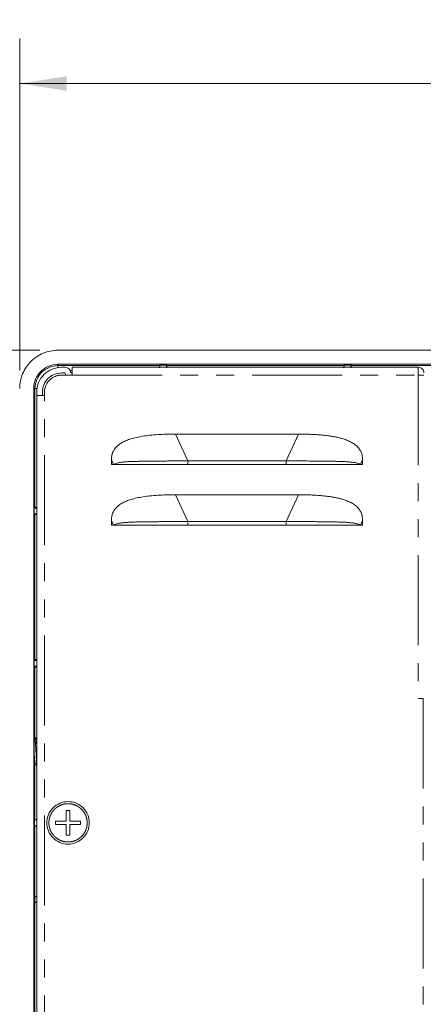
# Model space of a CAD drawing. Header units: millimetres. Extents: x 19 to 844, y 7 to 552.
# Tile 17 of 49: x 539 to 568, y 263 to 332. Entities that reach past the tile are written whole.
import ezdxf

# ---------------------------------------------------------------- set-up
doc = ezdxf.new("R2010")
doc.units = ezdxf.units.MM
doc.linetypes.add('PHANTOM', pattern=[12.7, 6.35, -1.27, 1.27, -1.27, 1.27, -1.27])
doc.styles.add('SLDTEXTSTYLE0', font='TXT', dxfattribs={"width": 0.75})
doc.dimstyles.new('SLDDIMSTYLE0', dxfattribs={"dimtxt": 3.125, "dimasz": 3.302, "dimexe": 0, "dimexo": 0.0625, "dimgap": 0.78125, "dimtad": 0, "dimtih": 1, "dimtoh": 1, "dimlfac": 2, "dimrnd": 1e-09, "dimzin": 12, "dimdsep": 46, "dimtxsty": 'SLDTEXTSTYLE0', "dimsah": 1, "dimcen": 0.09, "dimadec": 0, "dimazin": 3, "dimtfac": 1, "dimtofl": 0, "dimtmove": 0, "dimatfit": 3, "dimfxl": 0, "dimfrac": 2, "dimtolj": 1, "dimtzin": 12, "dimarcsym": 0})

# ---------------------------------------------------------------- blocks, each defined once
blk = doc.blocks.new('*D32')
at = {"color": 7, "linetype": 'Continuous', "lineweight": 0}
for p, q in [((589.536, 331.951), (588.901, 331.951)), ((588.901, 331.951), (588.901, 326.99)), ((599.204, 331.951), (599.839, 331.951)), ((599.839, 331.951), (599.839, 326.99)), ((539.189, 307.206), (539.189, 330.625)), ((643.549, 256.578), (643.549, 330.625)), ((539.189, 327.45), (581.27, 327.45)), ((643.549, 327.45), (601.467, 327.45)), ((588.901, 326.99), (589.536, 326.99)), ((599.839, 326.99), (599.204, 326.99))]:
    blk.add_line(p, q, dxfattribs=at)
for points in [[(539.189, 327.45), (542.491, 326.942), (542.491, 327.958)], [(643.549, 327.45), (640.247, 327.958), (640.247, 326.942)]]:
    blk.add_solid(points, dxfattribs=at)
at = {"color": 7, "linetype": 'Continuous', "lineweight": 0, "char_height": 3.125, "attachment_point": 1, "style": 'SLDTEXTSTYLE0'}
for s, insert in [('8.22', (590.329, 331.019, 3.562)), ('2X', (581.903, 326.391, 3.562)), ('208.7', (587.905, 326.343, 3.562))]:
    blk.add_mtext(s, dxfattribs=dict(at, insert=insert))
blk = doc.blocks.new('*D35')
at = {"color": 7, "linetype": 'Continuous', "lineweight": 0}
for p, q in [((540.619, 308.636), (514.014, 308.636)), ((517.189, 308.636), (517.189, 287.107)), ((515.356, 286.473), (514.721, 286.473)), ((514.721, 286.473), (514.721, 281.512)), ((525.024, 286.473), (525.659, 286.473)), ((525.659, 286.473), (525.659, 281.512)), ((514.721, 281.512), (515.356, 281.512)), ((525.659, 281.512), (525.024, 281.512)), ((517.189, 255.308), (517.189, 276.836)), ((642.279, 255.308), (514.014, 255.308))]:
    blk.add_line(p, q, dxfattribs=at)
for points in [[(517.189, 308.636), (516.681, 305.334), (517.697, 305.334)], [(517.189, 255.308), (517.697, 258.61), (516.681, 258.61)]]:
    blk.add_solid(points, dxfattribs=at)
at = {"color": 7, "linetype": 'Continuous', "lineweight": 0, "char_height": 3.125, "attachment_point": 1, "style": 'SLDTEXTSTYLE0'}
for s, insert in [('4.20', (516.149, 285.54, 3.562)), ('3X', (507.723, 280.912, 3.562)), ('106.7', (513.725, 280.864, 3.562))]:
    blk.add_mtext(s, dxfattribs=dict(at, insert=insert))

msp = doc.modelspace()

# ---------------------------------------------------------------- linework, layer by layer
at = {"color": 7, "linetype": 'Continuous', "lineweight": 15}
for p, q in [((541.8889, 308.6357), (611.0489, 308.6357)), ((541.8889, 307.6457), (795.2089, 307.6457)), ((549.0393, 307.5568), (541.8889, 307.5568)), ((542.1389, 307.4357), (542.3889, 307.4357)), ((542.1389, 307.0357), (542.3889, 307.0357)), ((542.3889, 307.0357), (542.4157, 306.9007)), ((542.7839, 307.0607), (542.8889, 307.0607)), ((542.7889, 307.0357), (542.8889, 307.0357)), ((542.8889, 307.4357), (567.2989, 307.4357)), ((549.0672, 307.5847), (549.0393, 307.5568)), ((549.5306, 307.5847), (549.0672, 307.5847)), ((549.0672, 307.4357), (549.0672, 307.5847)), ((549.5585, 307.5568), (549.5306, 307.5847)), ((549.5306, 307.4357), (549.5306, 307.5847)), ((562.0393, 307.5568), (549.5585, 307.5568)), ((562.0672, 307.5847), (562.0393, 307.5568)), ((562.5306, 307.5847), (562.0672, 307.5847)), ((562.0672, 307.4357), (562.0672, 307.5847)), ((562.5585, 307.5568), (562.5306, 307.5847)), ((562.5306, 307.4357), (562.5306, 307.5847)), ((569.4393, 307.5568), (562.5585, 307.5568)), ((542.1389, 306.8857), (542.3889, 306.8857)), ((542.3889, 306.8857), (542.8889, 306.8857)), ((540.1789, 305.9357), (540.1789, 154.6807)), ((540.2678, 305.9357), (540.2678, 297.5678)), ((540.3889, 305.4357), (540.3889, 305.6857)), ((540.7889, 305.4357), (540.7889, 305.6857)), ((540.9389, 305.4357), (540.9389, 305.6857)), ((540.3889, 155.1807), (540.3889, 305.4357)), ((558.8433, 302.7235), (550.1845, 302.7235)), ((545.658, 300.8998), (545.658, 300.5832)), ((551.0577, 300.8331), (557.9701, 300.8331)), ((563.3698, 300.5832), (563.3698, 300.8998)), ((545.658, 300.5832), (545.8042, 300.5832)), ((545.8042, 300.5832), (546.1506, 300.5832)), ((551.0576, 300.5832), (551.0577, 300.5832)), ((557.9701, 300.5832), (551.0577, 300.5832)), ((557.9701, 300.5832), (557.9702, 300.5832)), ((562.8772, 300.5832), (563.2236, 300.5832)), ((562.8772, 300.5832), (563.1916, 300.5832)), ((563.2236, 300.5832), (563.3698, 300.5832)), ((558.8433, 298.4485), (550.1845, 298.4485)), ((540.2678, 297.5678), (540.2115, 297.5115)), ((540.2115, 297.1049), (540.2115, 297.5115)), ((540.2115, 297.5115), (540.3889, 297.5115)), ((540.2115, 297.1049), (540.2678, 297.0486)), ((540.2115, 297.1049), (540.3889, 297.1049)), ((540.2678, 297.0486), (540.2678, 286.8178)), ((545.658, 296.6248), (545.658, 296.3082)), ((551.0577, 296.5581), (557.9701, 296.5581)), ((563.3698, 296.3082), (563.3698, 296.6248)), ((545.658, 296.3082), (545.8042, 296.3082)), ((545.8042, 296.3082), (546.1506, 296.3082)), ((551.0576, 296.3082), (551.0577, 296.3082)), ((557.9701, 296.3082), (551.0577, 296.3082)), ((557.9701, 296.3082), (557.9702, 296.3082)), ((562.8772, 296.3082), (563.2236, 296.3082)), ((562.8772, 296.3082), (563.1916, 296.3082)), ((563.2236, 296.3082), (563.3698, 296.3082)), ((540.2678, 286.8178), (540.2115, 286.7615)), ((540.2115, 286.3549), (540.2115, 286.7615)), ((540.2115, 286.7615), (540.3889, 286.7615)), ((540.2115, 286.3549), (540.2678, 286.2986)), ((540.2115, 286.3549), (540.3889, 286.3549)), ((540.2678, 286.2986), (540.2678, 281.3082)), ((567.2989, 284.0807), (567.6489, 284.0807)), ((540.2455, 281.307), (540.2378, 281.296)), ((540.3292, 281.3082), (540.2486, 281.3082)), ((540.3889, 281.2271), (540.3324, 281.3068)), ((540.2678, 279.4653), (540.2678, 275.5428)), ((542.7239, 276.1832), (542.4739, 276.1832)), ((542.4739, 276.1832), (542.4739, 275.4332)), ((542.7239, 275.4332), (542.7239, 276.1832)), ((540.2678, 275.5428), (540.2399, 275.5149)), ((540.2399, 275.1015), (540.2399, 275.5149)), ((540.2399, 275.5149), (540.3889, 275.5149)), ((540.2399, 275.1015), (540.2678, 275.0736)), ((540.2399, 275.1015), (540.3889, 275.1015)), ((540.2678, 275.0736), (540.2678, 270.1065)), ((542.4739, 275.4332), (541.7239, 275.4332)), ((541.7239, 275.4332), (541.7239, 275.1832)), ((541.7239, 275.1832), (542.4739, 275.1832)), ((542.4739, 275.1832), (542.4739, 274.4332)), ((543.4739, 275.4332), (542.7239, 275.4332)), ((542.7239, 274.4332), (542.7239, 275.1832)), ((542.7239, 275.1832), (543.4739, 275.1832)), ((543.4739, 275.1832), (543.4739, 275.4332)), ((542.4739, 274.4332), (542.7239, 274.4332)), ((540.2678, 270.1178), (540.2451, 270.0951)), ((540.2451, 270.0951), (540.2451, 269.7099)), ((540.2451, 270.0951), (540.3889, 270.0951)), ((540.2451, 269.7213), (540.2678, 269.6986)), ((540.3889, 269.7213), (540.2451, 269.7213)), ((540.2678, 269.6986), (540.2678, 254.7065))]:
    msp.add_line(p, q, dxfattribs=at)
at = {"color": 8, "linetype": 'PHANTOM', "lineweight": 0}
for p, q in [((541.8889, 307.5568), (541.8889, 307.6457)), ((541.8889, 307.5568), (541.8889, 307.4068)), ((542.8889, 307.2107), (542.7438, 307.2107)), ((542.8889, 306.8857), (567.2989, 306.8857)), ((567.2989, 306.8857), (567.2989, 284.0807)), ((540.1789, 305.9357), (540.2678, 305.9357)), ((540.2678, 305.9357), (540.4178, 305.9357)), ((540.9389, 155.1807), (540.9389, 305.4357)), ((550.1845, 302.7235), (551.0577, 300.8331)), ((558.8433, 302.7235), (557.9701, 300.8331)), ((545.8042, 300.5832), (545.658, 300.8998)), ((551.0577, 300.5832), (551.0577, 300.8331)), ((557.9701, 300.8331), (557.9701, 300.5832)), ((563.3698, 300.8998), (563.2236, 300.5832)), ((550.1845, 298.4485), (551.0577, 296.5581)), ((558.8433, 298.4485), (557.9701, 296.5581)), ((545.8042, 296.3082), (545.658, 296.6248)), ((551.0577, 296.3082), (551.0577, 296.5581)), ((557.9701, 296.5581), (557.9701, 296.3082)), ((563.3698, 296.6248), (563.2236, 296.3082)), ((567.6489, 284.0807), (567.6489, 185.8807)), ((541.2489, 275.3138), (541.2489, 275.3082))]:
    msp.add_line(p, q, dxfattribs=at)
at = {"color": 7, "linetype": 'Continuous', "lineweight": 15, "flags": 128}
msp.add_lwpolyline([(540.2274, 281.2704), (540.2255, 281.4196), (540.2233, 281.521), (540.2207, 281.5582), (540.2181, 281.521), (540.2159, 281.4196), (540.214, 281.2704), (540.2125, 281.0895), (540.2105, 280.6896), (540.2098, 280.3082), (540.2098, 280.3082), (540.2098, 280.3082), (540.2098, 280.3082)], dxfattribs=at)
at = {"color": 8, "linetype": 'PHANTOM', "lineweight": 0}
msp.add_arc((541.8889, 305.9357), 1.6211, 90, 180, dxfattribs=at)
at = {"color": 7, "linetype": 'Continuous', "lineweight": 15}
for points, knots in [([(541.8889, 308.6357), (541.5355, 308.6357), (541.1822, 308.5654), (540.5291, 308.2949), (540.2296, 308.0948), (539.7298, 307.595), (539.5297, 307.2955), (539.2592, 306.6424), (539.1889, 306.2891), (539.1889, 305.9357)], [0, 0, 0, 0, 0.25, 0.25, 0.5, 0.5, 0.75, 0.75, 1, 1, 1, 1]), ([(540.1789, 305.9357), (540.1789, 306.1595), (540.2234, 306.3833), (540.3947, 306.7969), (540.5215, 306.9866), (540.838, 307.3031), (541.0277, 307.4299), (541.4413, 307.6012), (541.6651, 307.6457), (541.8889, 307.6457)], [0, 0, 0, 0, 0.25, 0.25, 0.5, 0.5, 0.75, 0.75, 1, 1, 1, 1]), ([(542.1389, 307.4357), (541.9098, 307.4357), (541.6808, 307.3902), (541.2576, 307.2148), (541.0634, 307.0851), (540.7395, 306.7612), (540.6098, 306.567), (540.4345, 306.1438), (540.3889, 305.9148), (540.3889, 305.6857)], [0, 0, 0, 0, 0.25, 0.25, 0.5, 0.5, 0.75, 0.75, 1, 1, 1, 1]), ([(540.7889, 305.6857), (540.7889, 305.8624), (540.824, 306.0391), (540.9593, 306.3656), (541.0594, 306.5153), (541.3093, 306.7653), (541.459, 306.8653), (541.7855, 307.0006), (541.9622, 307.0357), (542.1389, 307.0357)], [0, 0, 0, 0, 0.25, 0.25, 0.5, 0.5, 0.75, 0.75, 1, 1, 1, 1]), ([(542.7889, 307.0357), (542.7889, 307.1404), (542.7458, 307.2445), (542.5977, 307.3926), (542.4936, 307.4357), (542.3889, 307.4357)], [0, 0, 0, 0, 0.5, 0.5, 1, 1, 1, 1]), ([(542.8889, 306.8857), (542.8889, 306.9038), (542.8889, 306.9398), (542.8889, 306.9932), (542.8889, 307.0456), (542.8889, 307.1133), (542.8889, 307.1933), (542.8889, 307.277), (542.8889, 307.3462), (542.8889, 307.3967), (542.8889, 307.4297), (542.8889, 307.4337), (542.8889, 307.4357)], [0, 0, 0, 0, 0.0629185, 0.1251903, 0.1874215, 0.250219, 0.3750214, 0.5001471, 0.6249494, 0.7500751, 0.8747948, 1, 1, 1, 1]), ([(549.0393, 307.5568), (549.0392, 307.5561), (549.039, 307.5548), (549.0388, 307.546), (549.0386, 307.532), (549.0384, 307.5153), (549.0383, 307.498), (549.0381, 307.4764), (549.038, 307.446), (549.038, 307.42), (549.038, 307.4068)], [0, 0, 0, 0, 0.1280599, 0.250899, 0.3733493, 0.5002872, 0.582248, 0.6670812, 0.8313275, 1, 1, 1, 1]), ([(549.5598, 307.4068), (549.5596, 307.4458), (549.5594, 307.4846), (549.5589, 307.5401), (549.5587, 307.5564), (549.5585, 307.5568)], [0, 0, 0, 0, 0.5, 0.5, 1, 1, 1, 1]), ([(562.0393, 307.5568), (562.0392, 307.5561), (562.039, 307.5548), (562.0388, 307.546), (562.0386, 307.532), (562.0384, 307.5153), (562.0383, 307.498), (562.0381, 307.4764), (562.038, 307.446), (562.038, 307.42), (562.038, 307.4068)], [0, 0, 0, 0, 0.1280599, 0.25089897, 0.37334925, 0.50028718, 0.58224798, 0.66708122, 0.83132753, 1, 1, 1, 1]), ([(562.5598, 307.4068), (562.5596, 307.4458), (562.5594, 307.4846), (562.5589, 307.5401), (562.5587, 307.5564), (562.5585, 307.5568)], [0, 0, 0, 0, 0.5, 0.5, 1, 1, 1, 1]), ([(567.2989, 307.4357), (567.2989, 307.4352), (567.2989, 307.4342), (567.2989, 307.426), (567.2989, 307.4129), (567.2989, 307.3886), (567.2989, 307.3461), (567.2989, 307.2771), (567.2989, 307.1934), (567.2989, 307.0976), (567.2989, 306.9938), (567.2989, 306.9218), (567.2989, 306.8857)], [0, 0, 0, 0, 0.0629185, 0.1251903, 0.1874215, 0.250219, 0.3750214, 0.5001471, 0.6249494, 0.7500751, 0.8747948, 1, 1, 1, 1]), ([(567.6989, 307.0357), (567.6989, 307.1404), (567.6558, 307.2445), (567.5077, 307.3926), (567.4036, 307.4357), (567.2989, 307.4357)], [0, 0, 0, 0, 0.5, 0.5, 1, 1, 1, 1]), ([(542.1389, 306.8857), (542.1125, 306.8852), (542.06, 306.8842), (541.9817, 306.8763), (541.9045, 306.8637), (541.8283, 306.8459), (541.7532, 306.823), (541.6307, 306.7768), (541.4677, 306.6903), (541.2851, 306.5396), (541.1344, 306.357), (541.0355, 306.1709), (540.9765, 305.9974), (540.9447, 305.8429), (540.9408, 305.7383), (540.9389, 305.6857)], [0, 0, 0, 0, 0.0420215, 0.0836755, 0.1251404, 0.1665973, 0.2082273, 0.2502092, 0.3750654, 0.5000652, 0.6249214, 0.7499213, 0.833427, 0.9163034, 1, 1, 1, 1]), ([(567.2989, 306.8857), (567.3144, 306.8857), (567.345, 306.8857), (567.3897, 306.8857), (567.4324, 306.8857), (567.4731, 306.8857), (567.5117, 306.8857), (567.5482, 306.8857), (567.5902, 306.8857), (567.6336, 306.8857), (567.6703, 306.8857), (567.6943, 306.8857), (567.6974, 306.8857), (567.6989, 306.8857)], [0, 0, 0, 0, 0.0741216, 0.1458791, 0.2161293, 0.2857847, 0.3557812, 0.427041, 0.5004389, 0.6238899, 0.7502344, 0.8729231, 1, 1, 1, 1]), ([(540.3889, 305.4357), (540.3894, 305.4357), (540.3904, 305.4357), (540.3986, 305.4357), (540.4117, 305.4357), (540.436, 305.4357), (540.4785, 305.4357), (540.5475, 305.4357), (540.6312, 305.4357), (540.727, 305.4357), (540.8308, 305.4357), (540.9028, 305.4357), (540.9389, 305.4357)], [0, 0, 0, 0, 0.0629185, 0.1251903, 0.1874215, 0.250219, 0.3750214, 0.5001471, 0.6249494, 0.7500751, 0.8747948, 1, 1, 1, 1]), ([(545.658, 300.8998), (545.6584, 300.9309), (545.6593, 300.9919), (545.6666, 301.0816), (545.6784, 301.1676), (545.695, 301.2498), (545.7162, 301.328), (545.7604, 301.4568), (545.847, 301.6304), (546.0033, 301.83), (546.2009, 302.0038), (546.4398, 302.1539), (546.7216, 302.2851), (547.0563, 302.4014), (547.4466, 302.501), (547.8946, 302.5833), (548.3935, 302.6469), (548.9441, 302.6914), (549.5469, 302.7189), (549.9662, 302.7219), (550.1845, 302.7235)], [0, 0, 0, 0, 0.0173277, 0.034057, 0.0501981, 0.0657747, 0.0808219, 0.0953819, 0.1417494, 0.1882592, 0.2360452, 0.2878811, 0.3452452, 0.4092131, 0.4853453, 0.5698774, 0.6632964, 0.765958, 0.8781261, 1, 1, 1, 1]), ([(558.8433, 302.7235), (558.9646, 302.723), (559.2019, 302.722), (559.5501, 302.7137), (559.8826, 302.7003), (560.1995, 302.6814), (560.5009, 302.6571), (560.7868, 302.6271), (561.0573, 302.5916), (561.3125, 302.5504), (561.5525, 302.5036), (561.7776, 302.4511), (562.0322, 302.3804), (562.3065, 302.285), (562.5883, 302.1537), (562.8273, 302.0035), (563.0249, 301.8296), (563.1811, 301.6299), (563.2798, 301.4323), (563.336, 301.2475), (563.3649, 301.0786), (563.3682, 300.9608), (563.3698, 300.8998)], [0, 0, 0, 0, 0.0676979, 0.1324863, 0.1943904, 0.2534414, 0.3096759, 0.3631352, 0.4138692, 0.4619364, 0.507404, 0.550355, 0.5908883, 0.6548576, 0.7122287, 0.7640791, 0.8118893, 0.8583783, 0.9047256, 0.9342919, 0.965973, 1, 1, 1, 1]), ([(551.0577, 300.5832), (550.9256, 300.5832), (550.6669, 300.5832), (550.287, 300.5832), (549.9232, 300.5832), (549.5758, 300.5832), (549.2445, 300.5832), (548.9295, 300.5832), (548.6308, 300.5832), (548.3482, 300.5832), (548.0819, 300.5832), (547.8318, 300.5832), (547.5979, 300.5832), (547.3802, 300.5832), (547.1787, 300.5832), (546.9934, 300.5832), (546.8243, 300.5832), (546.6713, 300.5832), (546.5344, 300.5832), (546.4136, 300.5832), (546.3093, 300.5832), (546.2201, 300.5832), (546.1734, 300.5832), (546.1506, 300.5832)], [0, 0, 0, 0, 0.0762848, 0.1494546, 0.2195248, 0.2865132, 0.3504401, 0.4113287, 0.4692061, 0.5241035, 0.576058, 0.6251129, 0.6713198, 0.7147406, 0.7554498, 0.7935378, 0.829115, 0.8623168, 0.89331, 0.9222991, 0.9495343, 0.9753165, 1, 1, 1, 1]), ([(562.8772, 300.5832), (562.8657, 300.5832), (562.8424, 300.5832), (562.8022, 300.5832), (562.7579, 300.5832), (562.709, 300.5832), (562.6556, 300.5832), (562.5977, 300.5832), (562.5354, 300.5832), (562.4686, 300.5832), (562.3973, 300.5832), (562.3216, 300.5832), (562.2414, 300.5832), (562.1567, 300.5832), (562.0675, 300.5832), (561.9739, 300.5832), (561.8758, 300.5832), (561.7732, 300.5832), (561.6662, 300.5832), (561.5546, 300.5832), (561.4386, 300.5832), (561.3182, 300.5832), (561.1932, 300.5832), (561.0638, 300.5832), (560.9299, 300.5832), (560.7915, 300.5832), (560.6487, 300.5832), (560.5014, 300.5832), (560.3495, 300.5832), (560.1933, 300.5832), (560.0325, 300.5832), (559.8673, 300.5832), (559.6976, 300.5832), (559.5234, 300.5832), (559.3447, 300.5832), (559.1615, 300.5832), (558.9739, 300.5832), (558.7818, 300.5832), (558.5852, 300.5832), (558.3842, 300.5832), (558.1786, 300.5832), (558.0401, 300.5832), (557.9701, 300.5832)], [0, 0, 0, 0, 0.0128512, 0.0259542, 0.0393658, 0.0531385, 0.067321, 0.081958, 0.09709, 0.1127538, 0.1289824, 0.1458058, 0.1632506, 0.1813407, 0.2000978, 0.2195411, 0.239688, 0.260554, 0.2821531, 0.3044979, 0.3276, 0.3514695, 0.3761159, 0.4015477, 0.4277726, 0.4547977, 0.4826294, 0.5112736, 0.5407358, 0.5710209, 0.6021335, 0.6340778, 0.6668578, 0.700477, 0.7349388, 0.7702463, 0.8064024, 0.8434098, 0.881271, 0.9199883, 0.9595639, 1, 1, 1, 1]), ([(545.658, 296.6248), (545.6584, 296.6559), (545.6593, 296.7169), (545.6666, 296.8066), (545.6784, 296.8926), (545.695, 296.9748), (545.7162, 297.053), (545.7604, 297.1818), (545.847, 297.3554), (546.0033, 297.555), (546.2009, 297.7288), (546.4398, 297.8789), (546.7216, 298.0101), (547.0563, 298.1264), (547.4466, 298.226), (547.8946, 298.3083), (548.3935, 298.3719), (548.9441, 298.4164), (549.5469, 298.4439), (549.9662, 298.4469), (550.1845, 298.4485)], [0, 0, 0, 0, 0.0173277, 0.034057, 0.0501981, 0.0657747, 0.0808219, 0.0953819, 0.1417494, 0.1882592, 0.2360452, 0.2878811, 0.3452452, 0.4092131, 0.4853453, 0.5698774, 0.6632964, 0.765958, 0.8781261, 1, 1, 1, 1]), ([(558.8433, 298.4485), (558.9646, 298.448), (559.2019, 298.447), (559.5501, 298.4387), (559.8826, 298.4253), (560.1995, 298.4064), (560.5009, 298.3821), (560.7868, 298.3521), (561.0573, 298.3166), (561.3125, 298.2754), (561.5525, 298.2286), (561.7776, 298.1761), (562.0322, 298.1054), (562.3065, 298.01), (562.5883, 297.8787), (562.8273, 297.7285), (563.0249, 297.5546), (563.1811, 297.3549), (563.2798, 297.1573), (563.336, 296.9725), (563.3649, 296.8036), (563.3682, 296.6858), (563.3698, 296.6248)], [0, 0, 0, 0, 0.0676979, 0.1324863, 0.1943904, 0.2534414, 0.3096759, 0.3631352, 0.4138692, 0.4619364, 0.507404, 0.550355, 0.5908883, 0.6548576, 0.7122287, 0.7640791, 0.8118893, 0.8583783, 0.9047256, 0.934292, 0.965973, 1, 1, 1, 1]), ([(540.4178, 297.5691), (540.4078, 297.5691), (540.3882, 297.5691), (540.3601, 297.569), (540.3344, 297.5689), (540.3045, 297.5687), (540.2745, 297.5683), (540.2701, 297.568), (540.2678, 297.5678)], [0, 0, 0, 0, 0.1282546, 0.2512804, 0.3739166, 0.5010468, 0.7482425, 1, 1, 1, 1]), ([(540.2678, 297.0486), (540.2682, 297.0484), (540.2845, 297.0482), (540.34, 297.0477), (540.3788, 297.0475), (540.4178, 297.0473)], [0, 0, 0, 0, 0.5, 0.5, 1, 1, 1, 1]), ([(551.0577, 296.3082), (550.9256, 296.3082), (550.6669, 296.3082), (550.287, 296.3082), (549.9232, 296.3082), (549.5758, 296.3082), (549.2445, 296.3082), (548.9295, 296.3082), (548.6308, 296.3082), (548.3482, 296.3082), (548.0819, 296.3082), (547.8318, 296.3082), (547.5979, 296.3082), (547.3802, 296.3082), (547.1787, 296.3082), (546.9934, 296.3082), (546.8243, 296.3082), (546.6713, 296.3082), (546.5344, 296.3082), (546.4136, 296.3082), (546.3093, 296.3082), (546.2201, 296.3082), (546.1734, 296.3082), (546.1506, 296.3082)], [0, 0, 0, 0, 0.0762848, 0.1494546, 0.2195248, 0.2865132, 0.3504401, 0.4113287, 0.4692061, 0.5241035, 0.576058, 0.6251129, 0.6713198, 0.7147406, 0.7554498, 0.7935378, 0.829115, 0.8623168, 0.89331, 0.9222991, 0.9495343, 0.9753165, 1, 1, 1, 1]), ([(562.8772, 296.3082), (562.8657, 296.3082), (562.8424, 296.3082), (562.8022, 296.3082), (562.7579, 296.3082), (562.709, 296.3082), (562.6556, 296.3082), (562.5977, 296.3082), (562.5354, 296.3082), (562.4686, 296.3082), (562.3973, 296.3082), (562.3216, 296.3082), (562.2414, 296.3082), (562.1567, 296.3082), (562.0675, 296.3082), (561.9739, 296.3082), (561.8758, 296.3082), (561.7732, 296.3082), (561.6662, 296.3082), (561.5546, 296.3082), (561.4386, 296.3082), (561.3182, 296.3082), (561.1932, 296.3082), (561.0638, 296.3082), (560.9299, 296.3082), (560.7915, 296.3082), (560.6487, 296.3082), (560.5014, 296.3082), (560.3495, 296.3082), (560.1933, 296.3082), (560.0325, 296.3082), (559.8673, 296.3082), (559.6976, 296.3082), (559.5234, 296.3082), (559.3447, 296.3082), (559.1615, 296.3082), (558.9739, 296.3082), (558.7818, 296.3082), (558.5852, 296.3082), (558.3842, 296.3082), (558.1786, 296.3082), (558.0401, 296.3082), (557.9701, 296.3082)], [0, 0, 0, 0, 0.0128512, 0.0259542, 0.0393658, 0.0531385, 0.067321, 0.081958, 0.09709, 0.1127538, 0.1289824, 0.1458058, 0.1632506, 0.1813407, 0.2000978, 0.2195411, 0.239688, 0.260554, 0.2821531, 0.3044979, 0.3276, 0.3514695, 0.3761159, 0.4015477, 0.4277726, 0.4547977, 0.4826294, 0.5112736, 0.5407358, 0.5710209, 0.6021335, 0.6340778, 0.6668578, 0.700477, 0.7349388, 0.7702463, 0.8064024, 0.8434098, 0.881271, 0.9199883, 0.9595639, 1, 1, 1, 1]), ([(540.4178, 286.8191), (540.4078, 286.8191), (540.3882, 286.8191), (540.3601, 286.819), (540.3344, 286.8189), (540.3045, 286.8187), (540.2745, 286.8183), (540.2701, 286.818), (540.2678, 286.8178)], [0, 0, 0, 0, 0.12825457, 0.2512804, 0.37391662, 0.50104684, 0.74824251, 1, 1, 1, 1]), ([(540.2678, 286.2986), (540.2682, 286.2984), (540.2845, 286.2982), (540.34, 286.2977), (540.3788, 286.2975), (540.4178, 286.2973)], [0, 0, 0, 0, 0.5, 0.5, 1, 1, 1, 1]), ([(567.2989, 284.0807), (567.3533, 284.0807), (567.4168, 284.0807), (567.4667, 284.0807), (567.4739, 284.0807)], [0, 0, 0, 0, 0.8554918, 1, 1, 1, 1]), ([(540.3889, 279.5076), (540.3857, 279.5388), (540.3763, 279.6315), (540.3606, 279.8784), (540.3461, 280.129), (540.3318, 280.3868), (540.3173, 280.6461), (540.2985, 280.9462), (540.2796, 281.1714), (540.2617, 281.3035), (540.25, 281.3003), (540.2446, 281.2988)], [0, 0, 0, 0, 0.06620157, 0.19667964, 0.32715813, 0.36614824, 0.4966256, 0.62710295, 0.75758004, 0.88805646, 1, 1, 1, 1]), ([(540.3292, 281.2952), (540.3314, 281.2987), (540.3399, 281.3123), (540.3546, 281.2171), (540.3723, 281.0388), (540.3837, 280.8618), (540.3889, 280.782)], [0, 0, 0, 0, 0.1105185, 0.4257782, 0.7410372, 1, 1, 1, 1]), ([(540.2098, 280.3082), (540.2099, 280.1791), (540.2103, 279.8981), (540.2121, 279.5691), (540.214, 279.3353), (540.2159, 279.1848), (540.2181, 279.0825), (540.2207, 279.0458), (540.2233, 279.082), (540.2255, 279.1866), (540.227, 279.3002), (540.2277, 279.3876), (540.2279, 279.4091)], [0, 0, 0, 0, 0.1327091, 0.2887497, 0.3759303, 0.468996, 0.5679418, 0.6727631, 0.7775842, 0.8765295, 0.9695934, 1, 1, 1, 1]), ([(540.2838, 279.5043), (540.2779, 279.5193), (540.2656, 279.5501), (540.2471, 279.7059), (540.2285, 279.922), (540.2161, 280.0974), (540.21, 280.1839)], [0, 0, 0, 0, 0.2420909, 0.4972111, 0.7521792, 1, 1, 1, 1]), ([(540.2835, 279.5025), (540.3062, 279.4705), (540.3414, 279.421), (540.3765, 279.3715), (540.3889, 279.354)], [0, 0, 0, 0, 0.6470948, 1, 1, 1, 1]), ([(541.0989, 275.3082), (541.0989, 275.5046), (541.1379, 275.7008), (541.2882, 276.0636), (541.3994, 276.23), (541.6771, 276.5077), (541.8435, 276.6189), (542.2063, 276.7692), (542.4026, 276.8082), (542.5989, 276.8082)], [0, 0, 0, 0, 0.25, 0.25, 0.5, 0.5, 0.75, 0.75, 1, 1, 1, 1]), ([(542.5989, 276.8082), (542.7953, 276.8082), (542.9915, 276.7692), (543.3543, 276.6189), (543.5207, 276.5077), (543.7984, 276.23), (543.9096, 276.0636), (544.0599, 275.7008), (544.0989, 275.5046), (544.0989, 275.3082)], [0, 0, 0, 0, 0.25, 0.25, 0.5, 0.5, 0.75, 0.75, 1, 1, 1, 1]), ([(540.4178, 275.5441), (540.4078, 275.5441), (540.3882, 275.5441), (540.3601, 275.544), (540.3344, 275.5439), (540.3045, 275.5437), (540.2745, 275.5433), (540.2701, 275.543), (540.2678, 275.5428)], [0, 0, 0, 0, 0.1282546, 0.2512804, 0.3739166, 0.5010468, 0.7482425, 1, 1, 1, 1]), ([(540.2678, 275.0736), (540.2682, 275.0734), (540.2845, 275.0732), (540.34, 275.0727), (540.3788, 275.0725), (540.4178, 275.0723)], [0, 0, 0, 0, 0.5, 0.5, 1, 1, 1, 1]), ([(542.5989, 273.8082), (542.4026, 273.8082), (542.2063, 273.8472), (541.8435, 273.9975), (541.6771, 274.1087), (541.3994, 274.3864), (541.2882, 274.5528), (541.1379, 274.9156), (541.0989, 275.1119), (541.0989, 275.3082)], [0, 0, 0, 0, 0.25, 0.25, 0.5, 0.5, 0.75, 0.75, 1, 1, 1, 1]), ([(544.0989, 275.3082), (544.0989, 275.1119), (544.0599, 274.9156), (543.9096, 274.5528), (543.7984, 274.3864), (543.5207, 274.1087), (543.3543, 273.9975), (542.9915, 273.8472), (542.7953, 273.8082), (542.5989, 273.8082)], [0, 0, 0, 0, 0.25, 0.25, 0.5, 0.5, 0.75, 0.75, 1, 1, 1, 1]), ([(540.4178, 270.1191), (540.4078, 270.1191), (540.3882, 270.1191), (540.3601, 270.119), (540.3344, 270.1189), (540.3045, 270.1187), (540.2745, 270.1183), (540.2701, 270.118), (540.2678, 270.1178)], [0, 0, 0, 0, 0.1282546, 0.2512804, 0.3739166, 0.5010468, 0.7482425, 1, 1, 1, 1]), ([(540.2678, 269.6986), (540.2682, 269.6984), (540.2845, 269.6982), (540.34, 269.6977), (540.3788, 269.6975), (540.4178, 269.6973)], [0, 0, 0, 0, 0.5, 0.5, 1, 1, 1, 1])]:
    msp.add_open_spline(points, degree=3, knots=knots, dxfattribs=at)
for points in [[(545.8042, 300.5832), (545.854, 300.6104), (545.9752, 300.662), (546.2175, 300.7176), (546.4844, 300.753), (546.7809, 300.7778), (547.1096, 300.7923), (547.4641, 300.8033), (547.8207, 300.8108), (548.1671, 300.8159), (548.5087, 300.8197), (548.8521, 300.8229), (549.2125, 300.8255), (549.6021, 300.8276), (550.035, 300.8296), (550.5162, 300.8315), (550.8715, 300.8326), (551.0577, 300.8331)], [(557.9701, 300.8331), (558.1849, 300.8325), (558.5917, 300.8312), (559.126, 300.8291), (559.6121, 300.8267), (560.0665, 300.8239), (560.5025, 300.82), (560.9112, 300.8154), (561.2899, 300.8093), (561.6418, 300.8011), (561.9714, 300.7904), (562.2819, 300.7754), (562.5658, 300.7506), (562.8253, 300.7147), (563.0587, 300.6597), (563.1755, 300.6095), (563.2236, 300.5832)], [(545.8042, 296.3082), (545.854, 296.3354), (545.9755, 296.3871), (546.2182, 296.4427), (546.4855, 296.4782), (546.7825, 296.5029), (547.1121, 296.5174), (547.4668, 296.5284), (547.8237, 296.5358), (548.1705, 296.541), (548.5125, 296.5448), (548.8566, 296.548), (549.2173, 296.5505), (549.607, 296.5527), (550.0385, 296.5546), (550.5183, 296.5565), (550.8722, 296.5576), (551.0577, 296.5581)], [(557.9701, 296.5581), (558.1926, 296.5575), (558.6141, 296.5562), (559.169, 296.5539), (559.6717, 296.5514), (560.1507, 296.5482), (560.616, 296.5438), (561.0628, 296.5383), (561.4853, 296.5304), (561.8745, 296.5189), (562.2253, 296.5043), (562.5355, 296.479), (562.81, 296.4428), (563.0533, 296.3868), (563.1743, 296.3351), (563.2236, 296.3082)]]:
    msp.add_open_spline(points, degree=3, dxfattribs=at)
at = {"color": 8, "linetype": 'PHANTOM', "lineweight": 0}
for points, knots in [([(543.9489, 275.3082), (543.9485, 275.3336), (543.9477, 275.3843), (543.9412, 275.4598), (543.9307, 275.5345), (543.9161, 275.6083), (543.8972, 275.6813), (543.8742, 275.7534), (543.8247, 275.883), (543.7296, 276.0624), (543.5605, 276.2677), (543.3555, 276.4373), (543.1208, 276.5624), (542.8665, 276.6408), (542.6018, 276.6666), (542.3369, 276.6419), (542.0824, 276.5646), (541.8471, 276.4405), (541.6414, 276.2718), (541.4714, 276.0672), (541.3666, 275.8714), (541.3062, 275.7056), (541.2737, 275.5774), (541.2532, 275.4465), (541.2503, 275.3582), (541.2489, 275.3138)], [0, 0, 0, 0, 0.0180271, 0.0359103, 0.0537054, 0.0714692, 0.0892587, 0.1071305, 0.1251406, 0.187585, 0.2500991, 0.3125434, 0.3750575, 0.4375019, 0.500016, 0.5624604, 0.6249745, 0.6874188, 0.7499329, 0.8123773, 0.8748914, 0.9062818, 0.9373936, 0.9685316, 1, 1, 1, 1]), ([(541.2489, 275.3082), (541.2493, 275.2827), (541.2501, 275.232), (541.2567, 275.1564), (541.2671, 275.0816), (541.2818, 275.0077), (541.3007, 274.9347), (541.3238, 274.8624), (541.3734, 274.7327), (541.4688, 274.5531), (541.6383, 274.3477), (541.8437, 274.1781), (542.079, 274.0532), (542.3337, 273.9751), (542.5988, 273.9497), (542.864, 273.9751), (543.1187, 274.0531), (543.354, 274.178), (543.5594, 274.3476), (543.729, 274.553), (543.8332, 274.7494), (543.8931, 274.9157), (543.9252, 275.0442), (543.9452, 275.1753), (543.9477, 275.2637), (543.9489, 275.3082)], [0, 0, 0, 0, 0.0180275, 0.0359107, 0.0537057, 0.0714692, 0.0892585, 0.1071304, 0.125141, 0.1875854, 0.2500993, 0.3125437, 0.3750577, 0.4375021, 0.500016, 0.5624605, 0.6249744, 0.6874188, 0.7499327, 0.8123772, 0.8748911, 0.9062821, 0.9373936, 0.9685313, 1, 1, 1, 1])]:
    msp.add_open_spline(points, degree=3, knots=knots, dxfattribs=at)

# ---------------------------------------------------------------- dimensions: what is measured, and where the dimension line sits
at = {"color": 7, "linetype": 'Continuous', "lineweight": 0}
dim = msp.add_linear_dim(base=(643.5489, 327.4503), p1=(539.1889, 305.9357), p2=(643.5489, 255.3077), text='2X <>', dimstyle='SLDDIMSTYLE0', dxfattribs=at)
dim.commit()
dim.dimension.update_dxf_attribs({"geometry": '*D32', "text_midpoint": (591.3689, 327.4503), "dimtype": 160})
dim = msp.add_linear_dim(base=(517.1889, 255.3077), p1=(541.8889, 308.6357), p2=(643.5489, 255.3077), angle=90, text='3X <>', dimstyle='SLDDIMSTYLE0', dxfattribs=at)
dim.commit()
dim.dimension.update_dxf_attribs({"geometry": '*D35', "text_midpoint": (517.1889, 281.9717), "dimtype": 160})

doc.saveas('drawing.dxf')
